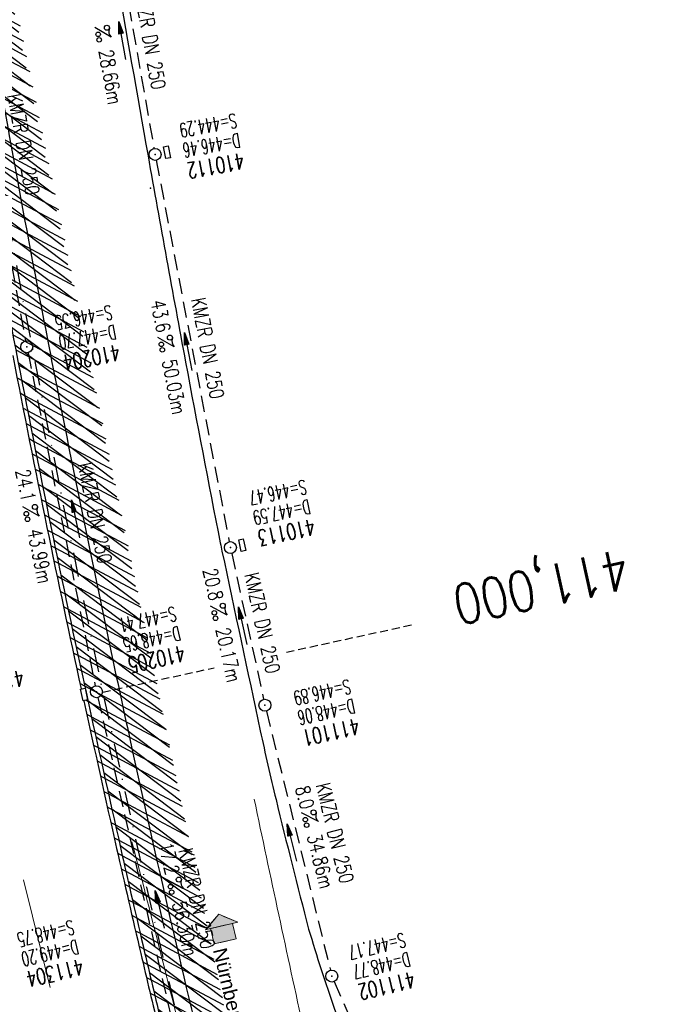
# Model space of a CAD drawing. Extents: x 446577 to 447240, y 443630 to 444842.
# Tile 49 of 71: x 446863 to 446945, y 444189 to 444312. Entities that reach past the tile are written whole.
import ezdxf
from ezdxf.enums import TextEntityAlignment as Align

# ---------------------------------------------------------------- set-up
doc = ezdxf.new("R2010")
doc.units = 0
doc.header["$LTSCALE"] = 2
doc.header["$MEASUREMENT"] = 0
for name, pattern in [('AUSGEZOGEN', [0]), ('GESTRICH-X2', [1.5, 1, -0.5]), ('GESTRICHELT', [0.75, 0.5, -0.25]), ('LINE_LT_0', [2, 1, -1]), ('STRICHPT-X3', [3, 1.5, -0.75, 0, -0.75])]:
    doc.linetypes.add(name, pattern=pattern)
doc.layers.get('0').update_dxf_attribs({"linetype": 'AUSGEZOGEN'})
for name, color, linetype in [('200_ACHSEN', 7, 'CONTINUOUS'), ('210_Text', 7, 'CONTINUOUS'), ('ACHSE', 250, 'STRICHPT-X3'), ('FBR', 8, 'CONTINUOUS'), ('HEKTOM', 250, 'GESTRICHELT'), ('Hintergrund', 7, 'CONTINUOUS'), ('Hintergrundplan', 7, 'CONTINUOUS'), ('KANAL', 7, 'GESTRICH-X2'), ('PFEIL', 7, 'CONTINUOUS'), ('PKT', 7, 'CONTINUOUS'), ('SCHACHTNR', 6, 'CONTINUOUS'), ('SCHLITZRINNE', 8, 'AUSGEZOGEN'), ('SCHSYMBOL', 7, 'AUSGEZOGEN'), ('TEXTO', 4, 'CONTINUOUS'), ('TEXTU', 4, 'CONTINUOUS')]:
    doc.layers.add(name, color=color, linetype=linetype)
doc.styles.add('9', font='ARIALUNI.TTF', dxfattribs={"height": 1})
doc.styles.add('ROMANS', font='romans.shx', dxfattribs={"width": 0.8})

# ---------------------------------------------------------------- blocks, each defined once
blk = doc.blocks.new('GST')
at = {"color": 0}
blk.add_circle((0, 0), 0.75, dxfattribs=at)
blk.add_point((0, 0), dxfattribs=at)
blk = doc.blocks.new('10')
blk.add_blockref('GST', (0, 0))
blk = doc.blocks.new('PROM')
blk.add_line((1.566024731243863, 1.817237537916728), (0.0190527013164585, 0.0153243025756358))
for centre, radius in [((0.3173753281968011, 1.509743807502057), 0.3170057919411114), ((0.9430842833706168, 0.2908182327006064), 0.2830165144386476), ((1.644538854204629, 0.287494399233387), 0.2830165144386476)]:
    blk.add_circle(centre, radius)
blk.add_arc((0.9918717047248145, 2.681739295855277), 1.033048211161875, 239.1413865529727, 303.3549228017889)
blk = doc.blocks.new('PFEIL2')
at = {"color": 0}
for p, q in [((0.8796887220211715, 0.0024565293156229), (-2.401395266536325, -0.0115320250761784)), ((0.8808543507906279, -0.2709205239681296), (0.8785230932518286, 0.2758335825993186)), ((0.8785230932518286, 0.2758335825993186), (2.429089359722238, 0.0090619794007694)), ((0.9110887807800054, 0.2702307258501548), (0.8785706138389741, 0.2646884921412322)), ((0.9651190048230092, 0.2609349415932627), (0.8786494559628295, 0.2461975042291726)), ((1.01914922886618, 0.2516391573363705), (0.8787282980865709, 0.2277065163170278)), ((1.073179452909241, 0.24234337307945), (0.8788071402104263, 0.2092155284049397)), ((1.127209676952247, 0.2330475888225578), (0.8788859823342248, 0.1907245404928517)), ((1.181239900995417, 0.2237518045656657), (0.8789648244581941, 0.1722335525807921)), ((1.235270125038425, 0.2144560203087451), (0.8790436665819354, 0.1537425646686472)), ((1.289300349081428, 0.2051602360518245), (0.8791225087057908, 0.1352515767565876)), ((1.34333057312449, 0.195864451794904), (0.8792013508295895, 0.1167605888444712)), ((1.397360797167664, 0.1865686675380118), (0.8792801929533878, 0.0982696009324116)), ((1.451391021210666, 0.1772728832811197), (0.8793590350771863, 0.0797786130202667)), ((1.505421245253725, 0.1679770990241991), (0.8794378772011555, 0.0612876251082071)), ((1.559451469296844, 0.1586813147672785), (0.8795167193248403, 0.0427966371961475)), ((1.613481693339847, 0.1493855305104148), (0.8795955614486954, 0.024305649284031)), ((1.66751191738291, 0.140089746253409), (0.8796744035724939, 0.005814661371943)), ((1.721542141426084, 0.1307939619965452), (0.8797532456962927, -0.0126763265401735)), ((1.775572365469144, 0.1214981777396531), (0.8798320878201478, -0.0311673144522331)), ((1.82960258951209, 0.1122023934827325), (0.8799109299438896, -0.0496583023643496)), ((1.883632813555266, 0.1029066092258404), (0.8799897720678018, -0.0681492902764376)), ((1.937663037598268, 0.0936108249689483), (0.8800686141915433, -0.08664027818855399)), ((1.991693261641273, 0.0843150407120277), (0.8801474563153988, -0.105131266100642)), ((2.045723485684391, 0.0750192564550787), (0.8802262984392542, -0.1236222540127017)), ((2.099753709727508, 0.0657234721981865), (0.8803051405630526, -0.1421132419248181)), ((2.153783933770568, 0.056427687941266), (0.8803839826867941, -0.1606042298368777)), ((2.207814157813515, 0.0471319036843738), (0.8804628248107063, -0.1790952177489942)), ((2.261844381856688, 0.0378361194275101), (0.8805416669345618, -0.1975862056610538)), ((2.31587460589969, 0.0285403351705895), (0.8806205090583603, -0.2160771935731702)), ((2.36990482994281, 0.0192445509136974), (0.8806993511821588, -0.2345681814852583)), ((2.423935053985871, 0.009948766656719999), (0.8807781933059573, -0.2530591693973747)), ((2.429089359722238, 0.0090619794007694), (0.8808543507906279, -0.2709205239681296))]:
    blk.add_line(p, q, dxfattribs=at)
blk = doc.blocks.new('13')
blk.add_lwpolyline([(0.7551444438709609, 1.217819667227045), (-0.7477110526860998, 1.217819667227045), (-0.7477110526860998, 1.800570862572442), (0.7551444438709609, 1.800570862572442)], close=True)
at = {"rotation": 180}
blk.add_blockref('GST', (0, 0), dxfattribs=at)

msp = doc.modelspace()

# ---------------------------------------------------------------- hatches: boundary and pattern name
at = {"layer": '210_Text'}
for color, points in [(256, [(446887.9451810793, 444200.1625540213), (446886.2698880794, 444198.2240230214), (446890.3132790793, 444199.1844890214)]), (131, [(446887.9451810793, 444200.1625540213), (446886.2698880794, 444198.2240230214), (446890.3132790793, 444199.1844890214)]), (256, [(446886.9027540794, 444198.3743540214), (446889.6804140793, 444199.0341590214), (446890.1362590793, 444197.1151310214), (446887.3585990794, 444196.4553270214)]), (131, [(446886.9027540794, 444198.3743540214), (446889.6804140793, 444199.0341590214), (446890.1362590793, 444197.1151310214), (446887.3585990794, 444196.4553270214)])]:
    msp.add_hatch(color=color, dxfattribs=at).paths.add_polyline_path(points, flags=0)
at = {"layer": 'SCHLITZRINNE'}
h = msp.add_hatch(dxfattribs=at)
h.set_pattern_fill('_USER', color=256, scale=1.5, angle=45, style=0, pattern_type=0)
h.set_pattern_definition([(322.9885789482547, (446836.5999528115, 444435.4554799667), (0.9029613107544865, 1.1977732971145), [])])
edge = h.paths.add_edge_path()
edge.add_arc((443111.8322046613, 443902.6048596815), 3762.707583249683, 8.237948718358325, 8.309740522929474, ccw=False)
edge.add_arc((446520.7667561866, 444396.1447780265), 318.2313636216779, 7.991086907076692, 8.237948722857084, ccw=False)
edge.add_arc((253459.1240965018, 417293.7261212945), 195272.9413952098, 7.987195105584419, 7.991086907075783, ccw=False)
edge.add_arc((449695.9082865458, 444828.2862068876), 2886.154960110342, 187.9871942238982, 188.0192069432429)
edge.add_arc((478554.2131757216, 448893.9220155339), 32029.44159022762, 188.0192069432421, 188.0307217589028)
edge.add_arc((640420.6222499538, 471731.2730594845), 195498.9463588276, 188.0307211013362, 188.0353818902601)
edge.add_arc((455274.8055420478, 445594.1238402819), 8517.332252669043, 188.0353818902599, 188.0971515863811)
edge.add_arc((489167.8999112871, 450416.1061665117), 42751.72080389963, 188.0971512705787, 188.1247221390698)
edge.add_arc((449184.2716662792, 444707.9904080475), 2362.698617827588, 188.12472213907, 188.4957501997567)
edge.add_arc((449950.3568737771, 444822.4245193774), 3137.283481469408, 188.4957502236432, 188.8177338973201)
edge.add_arc((447543.7196190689, 444449.094609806), 701.8619374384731, 188.81773389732, 189.3035284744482)
edge.add_arc((451782.2702589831, 445143.4519207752), 4996.91066852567, 189.3035284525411, 189.4855935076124)
edge.add_arc((448740.589544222, 444635.2353204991), 1913.064744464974, 189.4855935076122, 190.2107767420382)
edge.add_arc((449004.1874476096, 444682.7152565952), 2180.904620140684, 190.2107767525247, 190.8899708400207)
edge.add_arc((448612.4932558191, 444607.3579472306), 1782.027365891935, 190.8899708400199, 191.6137026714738)
edge.add_arc((448466.4515213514, 444577.3434842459), 1632.933247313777, 191.6137026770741, 192.3697533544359)
edge.add_arc((450054.5087491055, 444925.6217457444), 3258.732591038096, 192.3697533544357, 192.7123186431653)
edge.add_arc((448394.4427105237, 444551.1346459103), 1556.951218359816, 192.7123186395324, 193.2079182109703)
edge.add_arc((448423.5143961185, 444557.9575870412), 1586.812822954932, 193.2079182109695, 193.5621827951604)
edge.add_arc((449785.723090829, 444886.5589768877), 2988.094879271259, 193.5621827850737, 193.820345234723)
edge.add_arc((448360.4503694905, 444535.9417368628), 1520.329646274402, 193.8203452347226, 194.6739685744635)
edge.add_arc((449045.9917342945, 444715.4572864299), 2228.985271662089, 194.6739685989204, 195.3789542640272)
edge.add_arc((447260.2094515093, 444224.2765393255), 376.884602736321, 195.3789542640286, 195.9801269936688)
edge.add_arc((496192.1964030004, 458236.9324156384), 51275.74384072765, 195.9801270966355, 196.0316672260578)
edge.add_arc((447192.2248299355, 444157.1030873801), 293.0133521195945, 196.0316672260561, 196.9281132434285)
edge.add_arc((450021.9101694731, 445018.3440551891), 3250.859718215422, 196.9281132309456, 197.1972448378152)
edge.add_arc((443111.8322046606, 443902.6048596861), 3762.207583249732, 8.237948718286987, 8.30974052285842, ccw=False)
edge.add_arc((446520.7667561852, 444396.1447780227), 317.7313636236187, 7.991086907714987, 8.237948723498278, ccw=False)
edge.add_arc((253459.1240965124, 417293.7261203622), 195272.4413953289, 7.987195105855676, 7.99108690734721, ccw=False)
edge.add_arc((449695.9082728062, 444828.2862048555), 2886.65494622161, 187.9871942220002, 188.0069682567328)
edge.add_line((446834.5412493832, 444446.3357377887), (446835.0359999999, 444446.4079999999))
h = msp.add_hatch(dxfattribs=at)
h.set_pattern_fill('_USER', color=256, scale=1.5, angle=45, style=0, pattern_type=0)
h.set_pattern_definition([(331.9151961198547, (446910.9974705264, 444074.8352513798), (0.706166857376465, 1.32337763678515), [])])
edge = h.paths.add_edge_path()
edge.add_arc((443111.8322046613, 443902.6048596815), 3762.707583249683, 8.237948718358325, 8.309740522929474, ccw=False)
edge.add_arc((446520.7667561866, 444396.1447780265), 318.2313636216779, 7.991086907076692, 8.237948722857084, ccw=False)
edge.add_arc((253459.1240965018, 417293.7261212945), 195272.9413952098, 7.987195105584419, 7.991086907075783, ccw=False)
edge.add_arc((449695.9082865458, 444828.2862068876), 2886.154960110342, 187.9871942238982, 188.0192069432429)
edge.add_arc((478554.2131757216, 448893.9220155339), 32029.44159022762, 188.0192069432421, 188.0307217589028)
edge.add_arc((640420.6222499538, 471731.2730594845), 195498.9463588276, 188.0307211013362, 188.0353818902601)
edge.add_arc((455274.8055420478, 445594.1238402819), 8517.332252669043, 188.0353818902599, 188.0971515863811)
edge.add_arc((489167.8999112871, 450416.1061665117), 42751.72080389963, 188.0971512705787, 188.1247221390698)
edge.add_arc((449184.2716662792, 444707.9904080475), 2362.698617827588, 188.12472213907, 188.4957501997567)
edge.add_arc((449950.3568737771, 444822.4245193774), 3137.283481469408, 188.4957502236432, 188.8177338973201)
edge.add_arc((447543.7196190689, 444449.094609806), 701.8619374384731, 188.81773389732, 189.3035284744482)
edge.add_arc((451782.2702589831, 445143.4519207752), 4996.91066852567, 189.3035284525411, 189.4855935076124)
edge.add_arc((448740.589544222, 444635.2353204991), 1913.064744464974, 189.4855935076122, 190.2107767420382)
edge.add_arc((449004.1874476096, 444682.7152565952), 2180.904620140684, 190.2107767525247, 190.8899708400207)
edge.add_arc((448612.4932558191, 444607.3579472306), 1782.027365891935, 190.8899708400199, 191.6137026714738)
edge.add_arc((448466.4515213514, 444577.3434842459), 1632.933247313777, 191.6137026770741, 192.3697533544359)
edge.add_arc((450054.5087491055, 444925.6217457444), 3258.732591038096, 192.3697533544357, 192.7123186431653)
edge.add_arc((448394.4427105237, 444551.1346459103), 1556.951218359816, 192.7123186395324, 193.2079182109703)
edge.add_arc((448423.5143961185, 444557.9575870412), 1586.812822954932, 193.2079182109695, 193.5621827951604)
edge.add_arc((449785.723090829, 444886.5589768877), 2988.094879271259, 193.5621827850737, 193.820345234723)
edge.add_arc((448360.4503694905, 444535.9417368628), 1520.329646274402, 193.8203452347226, 194.6739685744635)
edge.add_arc((449045.9917342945, 444715.4572864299), 2228.985271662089, 194.6739685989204, 195.3789542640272)
edge.add_arc((447260.2094515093, 444224.2765393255), 376.884602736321, 195.3789542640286, 195.9801269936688)
edge.add_arc((496192.1964030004, 458236.9324156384), 51275.74384072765, 195.9801270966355, 196.0316672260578)
edge.add_arc((447192.2248299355, 444157.1030873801), 293.0133521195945, 196.0316672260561, 196.9281132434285)
edge.add_arc((450021.9101694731, 445018.3440551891), 3250.859718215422, 196.9281132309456, 197.1972448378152)
edge.add_arc((447192.2248299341, 444157.103087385), 293.5133521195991, 196.151245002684, 196.9281132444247)
edge.add_arc((450021.9101694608, 445018.3440551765), 3251.359718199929, 196.928113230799, 197.197244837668)

# ---------------------------------------------------------------- linework, layer by layer
at = {"layer": '200_ACHSEN', "color": 8, "lineweight": 9, "true_color": 0x7f7f7f}
msp.add_lwpolyline([(446877.0925390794, 444209.2067640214, -0.004255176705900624), (446885.4190630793, 444176.3229230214, 0.02431793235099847), (446940.4714210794, 443990.5609580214), (446963.1358040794, 443925.8191130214), (447048.7458760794, 443681.2700280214)], format="xyb", dxfattribs=at)
msp.add_lwpolyline([(446877.0925390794, 444209.2067640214, -0.004255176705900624), (446885.4190630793, 444176.3229230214, 0.02431793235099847), (446940.4714210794, 443990.5609580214), (446963.1358040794, 443925.8191130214), (447048.7458760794, 443681.2700280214)], format="xyb", dxfattribs=at)
at = {"layer": '210_Text', "color": 18, "linetype": 'LINE_LT_0', "lineweight": 9, "true_color": 0x000000}
for p, q in [((446886.2698880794, 444198.2240230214), (446887.9451810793, 444200.1625540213)), ((446887.9451810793, 444200.1625540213), (446890.3132790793, 444199.1844890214)), ((446889.6804140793, 444199.0341590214), (446890.3132790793, 444199.1844890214)), ((446890.1362590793, 444197.1151310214), (446889.6804140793, 444199.0341590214)), ((446886.9027540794, 444198.3743540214), (446886.2698880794, 444198.2240230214)), ((446887.3585990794, 444196.4553270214), (446886.9027540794, 444198.3743540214)), ((446888.7474290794, 444196.7852290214), (446887.3585990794, 444196.4553270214)), ((446888.7474290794, 444196.7852290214), (446890.1362590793, 444197.1151310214))]:
    msp.add_line(p, q, dxfattribs=at)
at = {"layer": '210_Text', "color": 18, "lineweight": 9, "true_color": 0x000000}
for p, q in [((446886.2698880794, 444198.2240230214), (446887.9451810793, 444200.1625540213)), ((446887.9451810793, 444200.1625540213), (446890.3132790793, 444199.1844890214)), ((446889.6804140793, 444199.0341590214), (446890.3132790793, 444199.1844890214)), ((446890.1362590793, 444197.1151310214), (446889.6804140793, 444199.0341590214)), ((446886.9027540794, 444198.3743540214), (446886.2698880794, 444198.2240230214)), ((446887.3585990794, 444196.4553270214), (446886.9027540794, 444198.3743540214)), ((446888.7474290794, 444196.7852290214), (446887.3585990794, 444196.4553270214)), ((446888.7474290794, 444196.7852290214), (446890.1362590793, 444197.1151310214))]:
    msp.add_line(p, q, dxfattribs=at)
at = {"layer": '210_Text', "color": 18, "linetype": 'LINE_LT_0', "lineweight": 9, "true_color": 0x000000}
for points in [[(446887.9451810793, 444200.1625540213), (446886.2698880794, 444198.2240230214), (446890.3132790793, 444199.1844890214), (446887.9451810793, 444200.1625540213)], [(446886.9027540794, 444198.3743540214), (446889.6804140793, 444199.0341590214), (446890.1362590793, 444197.1151310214), (446887.3585990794, 444196.4553270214), (446886.9027540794, 444198.3743540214)]]:
    msp.add_lwpolyline(points, close=True, dxfattribs=at)
at = {"layer": '210_Text', "color": 18, "lineweight": 9, "true_color": 0x000000}
for points in [[(446887.9451810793, 444200.1625540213), (446886.2698880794, 444198.2240230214), (446890.3132790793, 444199.1844890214), (446887.9451810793, 444200.1625540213)], [(446886.9027540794, 444198.3743540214), (446889.6804140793, 444199.0341590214), (446890.1362590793, 444197.1151310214), (446887.3585990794, 444196.4553270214), (446886.9027540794, 444198.3743540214)]]:
    msp.add_lwpolyline(points, close=True, dxfattribs=at)
at = {"layer": 'ACHSE', "flags": 128}
msp.add_lwpolyline([(446785.2003563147, 444812.3899800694), (446790.9779999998, 444771.6249999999), (446798.5204748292, 444718.4110385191), (446808.5199999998, 444647.862), (446822.5529999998, 444548.851), (446833.0779999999, 444474.5939999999), (446836.586, 444449.841), (446840.0949999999, 444425.0879999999), (446843.6029999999, 444400.336), (446847.111, 444375.5829999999), (446847.6879999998, 444371.5109999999), (446850.727, 444350.846), (446854.65, 444326.156), (446858.8819999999, 444301.517), (446863.422, 444276.9329999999), (446868.2709999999, 444252.4079999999), (446873.427, 444227.946), (446878.8889999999, 444203.5499999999), (446884.6569999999, 444179.224), (446890.7289999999, 444154.9729999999), (446897.1049999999, 444130.8), (446903.784, 444106.7089999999), (446910.765, 444082.704), (446918.0459999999, 444058.7879999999), (446925.627, 444034.965), (446933.5059999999, 444011.239), (446939.8479999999, 443992.83), (446941.6739999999, 443987.6110000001), (446949.933, 443964.015), (446958.1909999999, 443940.4179999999), (446966.4499999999, 443916.8219999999), (446974.7079999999, 443893.2249999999), (446979.1994235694, 443880.3915842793), (446999.4830000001, 443822.435), (447024.2590000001, 443751.6460000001), (447041.5033659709, 443702.3733999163)], dxfattribs=at)
at = {"layer": 'FBR', "flags": 128}
for points in [[(446835.036, 444446.4079999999, -0.0003132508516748), (446835.7144642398, 444441.7423874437, -0.001077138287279), (446835.9079999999, 444440.385, -1.69811874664e-05), (446837.7514839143, 444427.2498677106, 0.0001396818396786), (446837.976, 444425.6529999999, 5.02428615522e-05), (446838.8746349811, 444419.2790322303, 2.03365281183e-05), (446841.0969999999, 444403.532, 0.0002695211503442), (446842.3854595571, 444394.4404425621, 0.0001203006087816), (446845.2879999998, 444374.0739999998, 0.0016189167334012), (446847.4993559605, 444358.9346411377, 0.0014049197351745), (446850.1529999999, 444341.5049999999, 0.0021196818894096), (446851.0901403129, 444335.6283840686, 0.0007944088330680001), (446853.6819999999, 444319.9629999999, 0.0031642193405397), (446857.8233782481, 444296.1066122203, 0.0029635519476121), (446862.557, 444270.691, 0.0031578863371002), (446866.9491001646, 444248.6141201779, 0.0032989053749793), (446871.426, 444227.5369999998, 0.0014947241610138), (446875.6566414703, 444208.5182820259, 0.002162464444), (446878.677, 444195.394, 0.0015457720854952), (446880.9482764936, 444185.8491328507, 0.0011264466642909)], [(446854.732, 444443.408, 0.003796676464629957), (446859.2382633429, 444410.1610762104, 0.007540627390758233), (446861.8862066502, 444393.476415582, 4.308512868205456e-05), (446869.1578110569, 444351.7558705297, -0.0002440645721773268), (446870.4385195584, 444344.3903544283, -3.150174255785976e-05), (446872.986823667, 444329.6867265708, 7.218076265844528e-05), (446874.0994614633, 444323.2699474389, 0.0007589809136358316), (446875.0041937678, 444318.1032329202, 0.000169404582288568), (446879.1006248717, 444294.962454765, 0.002274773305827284), (446883.797029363, 444269.167689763, 0.002591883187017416), (446888.1389999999, 444246.57, 0.003753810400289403), (446888.3470323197, 444245.556863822, 0.0001691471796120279), (446893.14, 444223.11, 0.007096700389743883), (446895.1080133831, 444214.5073173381, 0.00374668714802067), (446899.188, 444198.2979999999)]]:
    msp.add_lwpolyline(points, format="xyb", dxfattribs=at)
at = {"layer": 'FBR'}
for points in [[(446833.755, 444484.975, -8.2799939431e-05), (446837.9632312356, 444455.1792179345, -0.000176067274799), (446839.9349999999, 444441.166, -1.05598523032e-05), (446846.0097570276, 444397.8760390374, 6.70038342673e-05), (446846.9679999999, 444391.0529999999, 0.0017270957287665), (446849.8919788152, 444370.7621168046, 0.0012303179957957), (446854.1649999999, 444342.3029999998, 0.0042093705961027), (446857.4039284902, 444322.2215012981, 0.0029789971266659), (446862.3879999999, 444293.9149999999, 0.003152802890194), (446866.5664326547, 444271.7772461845, 0.0026908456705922), (446871.765, 444245.898, 0.0030848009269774), (446877.21435781, 444220.3049943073, 0.0032958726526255), (446882.6199999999, 444196.4179999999, 0.003173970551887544), (446887.798972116, 444174.8338827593, 0.0035505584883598)], [(446899.188, 444198.2979999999, 0.01181034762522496), (446902.4340067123, 444188.3029262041, 0.02375100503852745), (446904.3979999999, 444183.4579999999, 0.002301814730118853), (446910.3930277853, 444170.6315205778, 0.01442521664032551)]]:
    msp.add_lwpolyline(points, format="xyb", dxfattribs=at)
at = {"layer": 'HEKTOM'}
for p, q in [((446896.4109318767, 444232.9328821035), (446912.5319999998, 444236.438)), ((446873.438, 444227.938), (446887.3822455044, 444230.9698229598))]:
    msp.add_line(p, q, dxfattribs=at)
at = {"layer": 'Hintergrund', "color": 254, "lineweight": 18, "true_color": 0xcccccc}
msp.add_lwpolyline([(446877.0925390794, 444209.2067640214, -0.004255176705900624), (446885.4190630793, 444176.3229230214, 0.02431793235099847), (446940.4714210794, 443990.5609580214), (446963.1358040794, 443925.8191130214), (447048.7458760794, 443681.2700280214)], format="xyb", dxfattribs=at)
at = {"layer": 'Hintergrundplan', "color": 254, "lineweight": 18, "true_color": 0xcccccc}
msp.add_line((446866.8771980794, 444191.0270130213), (446863.5297460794, 444204.4558130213), dxfattribs=at)
for points in [[(446892.3855650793, 444214.5638040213, 0.002547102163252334), (446898.5990490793, 444185.6177540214)], [(446877.0925390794, 444209.2067640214, -0.004255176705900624), (446885.4190630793, 444176.3229230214, 0.02431793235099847), (446940.4714210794, 443990.5609580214), (446963.1358040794, 443925.8191130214), (447048.7458760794, 443681.2700280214)]]:
    msp.add_lwpolyline(points, format="xyb", dxfattribs=at)
at = {"layer": 'KANAL'}
for p, q in [((446875.1249999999, 444322.6249999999), (446879.8439999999, 444295.875)), ((446855.063, 444319.4689999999), (446863.781, 444271.844)), ((446880.1249999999, 444294.406), (446889.2499999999, 444246.7189999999)), ((446864.0939999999, 444270.3439999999), (446872.4999999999, 444228.719)), ((446889.563, 444245.25), (446893.5629999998, 444227.031)), ((446872.8129999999, 444227.2499999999), (446885.0629999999, 444173.8439999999)), ((446893.906, 444225.563), (446901.9059999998, 444193.188)), ((446902.375, 444191.7499999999), (446913.6249999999, 444166.156))]:
    msp.add_line(p, q, dxfattribs=at)
at = {"layer": 'PKT'}
msp.add_point((446879.4020000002, 444290.9050000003), dxfattribs=at)
at = {"layer": 'SCHLITZRINNE'}
for p, q in [((446862.7198094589, 444267.2157761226), (446863.2881720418, 444266.9124924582)), ((446863.0897564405, 444265.3181739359), (446863.6586207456, 444265.0146225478)), ((446863.4620909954, 444263.4192977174), (446864.0314590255, 444263.1154775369)), ((446863.8368194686, 444261.5191440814), (446864.4066932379, 444261.2150540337)), ((446864.2139482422, 444259.6177096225), (446864.7843297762, 444259.3133486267)), ((446864.5934837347, 444257.7149909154), (446865.1643750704, 444257.4103578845)), ((446864.9754324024, 444255.8109845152), (446865.5468355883, 444255.5060783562)), ((446865.3598007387, 444253.9056869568), (446865.9317178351, 444253.6005065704)), ((446865.7465952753, 444251.999094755), (446866.3190283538, 444251.6936390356)), ((446866.1358225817, 444250.0912044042), (446866.7087737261, 444249.7854722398)), ((446866.5274926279, 444248.1820105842), (446867.1009772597, 444247.8759937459)), ((446866.9217559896, 444246.2714329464), (446867.4958107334, 444245.965111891)), ((446867.3186967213, 444244.3594266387), (446867.8933241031, 444244.0528000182)), ((446867.7183228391, 444242.4459873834), (446868.2935254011, 444242.1390538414)), ((446868.1206424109, 444240.5311108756), (446868.6964227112, 444240.2238690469)), ((446868.5256635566, 444238.6147927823), (446869.1020241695, 444238.3072412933)), ((446868.9333944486, 444236.6970287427), (446869.5103379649, 444236.3891662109)), ((446869.3438433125, 444234.7778143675), (446869.9213723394, 444234.4696394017)), ((446869.7570184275, 444232.8571452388), (446870.3351355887, 444232.548656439)), ((446870.1729281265, 444230.9350169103), (446870.7516360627, 444230.6262128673)), ((446870.5915807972, 444229.011424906), (446871.1708821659, 444228.7023042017)), ((446871.319674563, 444226.9227121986), (446871.5927750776, 444226.7769831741)), ((446871.4361917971, 444225.1603425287), (446872.0163034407, 444224.8507894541)), ((446871.8608055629, 444223.2335696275), (446872.4412174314, 444222.9238563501)), ((446872.2868064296, 444221.3060565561), (446872.8675192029, 444220.9961827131)), ((446872.7141965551, 444219.3778021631), (446873.2952109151, 444219.0677673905)), ((446873.1429781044, 444217.4488052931), (446873.7242947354, 444217.1386092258)), ((446873.5731532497, 444215.519064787), (446874.1547728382, 444215.2087070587)), ((446874.0047241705, 444213.5885794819), (446874.5866474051, 444213.2780597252)), ((446874.4376930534, 444211.657348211), (446875.0199206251, 444211.3466660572)), ((446874.8720620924, 444209.7253698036), (446875.4545946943, 444209.4145248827)), ((446875.3079113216, 444207.7926015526), (446875.8908926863, 444207.4815171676)), ((446875.746345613, 444205.8584538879), (446876.3299697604, 444205.547026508)), ((446876.1877305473, 444203.9227317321), (446876.7720005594, 444203.6109597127)), ((446876.6320759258, 444201.9854298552), (446877.2169949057, 444201.6733115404)), ((446877.0793916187, 444200.0465429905), (446877.6649626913, 444199.7340767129)), ((446877.5296875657, 444198.1060658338), (446878.1159138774, 444197.7932499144)), ((446877.982973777, 444196.1639930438), (446878.5698584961, 444195.8508257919)), ((446878.4392519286, 444194.220323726), (446879.0267900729, 444193.9068078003)), ((446878.8984896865, 444192.2750751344), (446879.4866800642, 444191.9612111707)), ((446879.3606910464, 444190.3282451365), (446879.9495367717, 444190.014031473))]:
    msp.add_line(p, q, dxfattribs=at)
at = {"layer": 'SCHLITZRINNE', "flags": 128}
msp.add_lwpolyline([(446835.036, 444446.408, -0.0003132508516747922), (446835.7144642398, 444441.7423874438, -0.00107713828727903), (446835.908, 444440.385, -1.698118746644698e-05), (446837.7514839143, 444427.2498677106, 0.0001396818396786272), (446837.976, 444425.653, 5.024286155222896e-05), (446838.8746349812, 444419.2790322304, 2.033652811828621e-05), (446841.097, 444403.532, 0.0002695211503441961), (446842.3854595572, 444394.4404425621, 0.0001203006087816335), (446845.2879999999, 444374.074, 0.001618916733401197), (446847.4993559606, 444358.9346411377, 0.00140491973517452), (446850.153, 444341.505, 0.002119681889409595), (446851.0901403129, 444335.6283840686, 0.0007944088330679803), (446853.682, 444319.963, 0.00316421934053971), (446857.8233782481, 444296.1066122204, 0.00296355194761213), (446862.557, 444270.691, 0.003157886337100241), (446866.9491001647, 444248.6141201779, 0.003298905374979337), (446871.426, 444227.537, 0.001494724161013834), (446875.6566414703, 444208.5182820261, 0.002162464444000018), (446878.677, 444195.394, 0.001545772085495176), (446880.9482764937, 444185.8491328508, 0.001126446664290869), (446884.135, 444172.768, 0.003724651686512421), (446889.7094006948, 444150.8141787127, 0.003076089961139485), (446896.82, 444124.326, 0.002623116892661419), (446897.8887089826, 444120.5187284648, 0.0002248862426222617), (446910.607, 444076.182, 0.003911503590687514), (446911.9075030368, 444071.7859099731, 0.001174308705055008), (446916.388, 444057.188)], format="xyb", dxfattribs=at)
at = {"layer": 'SCHLITZRINNE'}
for points in [[(446862.1824369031, 444269.9919036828, 0.003071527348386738), (446866.4593365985, 444248.5134640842, 0.003157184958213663), (446870.7395060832, 444228.3344044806, 0.001494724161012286)], [(446871.0681150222, 444226.8350746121, 0.001448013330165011), (446875.1688978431, 444208.408254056, 0.002162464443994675), (446878.1902263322, 444195.2797572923, 0.001545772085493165), (446880.4622184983, 444185.7318825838, 0.001058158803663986), (446883.4545780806, 444173.4412921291, 0.003724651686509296)]]:
    msp.add_lwpolyline(points, format="xyb", dxfattribs=at)
at = {"layer": 'SCHSYMBOL'}
msp.add_lwpolyline([(446871.2297626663, 444228.4412480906), (446871.5497747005, 444226.9728588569), (446870.9803882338, 444226.8487701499), (446870.6603761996, 444228.3171593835)], close=True, dxfattribs=at)

# ---------------------------------------------------------------- block references
at = {"layer": 'PFEIL'}
for p, rotation in [((446875.8671426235, 444309.3613434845), 100.0222999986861), ((446884.113687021, 444270.4922853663), 100.8448000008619), ((446870.038139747, 444249.5627939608), 101.433599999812), ((446890.9317256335, 444236.237654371), 102.380299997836), ((446897.0738009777, 444209.1330000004), 103.8728000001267), ((446880.55903961, 444200.7845119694), 102.8965000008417)]:
    msp.add_blockref('PFEIL2', p, dxfattribs=dict(at, rotation=rotation))
at = {"layer": 'SCHSYMBOL'}
for name, p, rotation in [('13', (446879.9849999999, 444295.1359999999), 280.3947999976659), ('GST', (446863.9300000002, 444271.0930000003), 280.9912000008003), ('13', (446889.3989999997, 444245.9950000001), 281.8475000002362), ('GST', (446872.6499999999, 444227.977), 282.255499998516), ('10', (446893.7229999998, 444226.2960000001), 282.4330000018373), ('10', (446902.0819999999, 444192.4500000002), 283.4452000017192)]:
    msp.add_blockref(name, p, dxfattribs=dict(at, rotation=rotation))
at = {"layer": 'TEXTU'}
for p, rotation in [((446872.4142598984, 444311.0139999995), 280.0222999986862), ((446880.2930000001, 444272.2680000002), 280.8448000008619), ((446863.4119596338, 444251.0898563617), 281.433599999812), ((446886.9039999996, 444238.7070000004), 282.3802999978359), ((446898.2638676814, 444212.8413740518), 283.8728000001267), ((446881.408852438, 444204.469847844), 282.8965000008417)]:
    msp.add_blockref('PROM', p, dxfattribs=dict(at, rotation=rotation))

# ---------------------------------------------------------------- texts
at = {"layer": '210_Text', "color": 18, "true_color": 0x000000, "insert": (446888.7474290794, 444196.7852290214), "char_height": 1.75, "attachment_point": 1, "rotation": 283.36276169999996, "line_spacing_factor": 0.9599808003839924, "style": '9'}
msp.add_mtext(' Nürnberg', dxfattribs=at)
at = {"layer": 'HEKTOM', "style": 'ROMANS', "width": 0.8}
msp.add_text('411,000', height=4.999999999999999, rotation=192.2610999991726, dxfattribs=at).set_placement((446938.6536598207, 444245.8750968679))
at = {"layer": 'SCHACHTNR', "style": 'ROMANS'}
for s, height, rotation, width, p in [('S=444.29', 1.8, 190.3947999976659, 0.6, (446890.0172351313, 444300.2729380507)), ('D=446.46', 1.8, 190.3947999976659, 0.6, (446890.4552351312, 444297.8039380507)), ('410112', 2, 190.3947999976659, 0.7, (446890.9232351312, 444295.3349380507)), ('S=446.35', 1.8, 190.9912999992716, 0.6, (446874.4183055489, 444276.3243347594)), ('D=447.70', 1.8, 190.9912999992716, 0.6, (446874.918305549, 444273.8563347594)), ('410204', 2, 190.9912999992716, 0.7, (446875.3873055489, 444271.3873347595)), ('S=446.47', 1.8, 191.8475000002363, 0.6, (446898.702783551, 444254.4996059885)), ('D=447.59', 1.8, 191.8475000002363, 0.6, (446899.202783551, 444252.0306059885)), ('410113', 2, 191.8475000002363, 0.7, (446899.734783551, 444249.5926059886)), ('S=447.41', 1.8, 192.2554999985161, 0.6, (446882.4130334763, 444238.6527987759)), ('D=448.65', 1.8, 192.2554999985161, 0.6, (446882.9440334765, 444236.214798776)), ('410205', 2, 192.2554999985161, 0.7, (446883.4760334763, 444233.7777987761)), ('410326', 2, 192.1855000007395, 0.7, (446863.3383893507, 444230.7284834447)), ('S=446.89', 1.8, 192.4330000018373, 0.6, (446904.2252992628, 444229.5540020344)), ('D=448.06', 1.8, 192.4330000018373, 0.6, (446904.7562992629, 444227.1160020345)), ('411101', 2, 192.4330000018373, 0.7, (446905.2872992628, 444224.6790020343)), ('S=448.75', 1.8, 193.2207000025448, 0.6, (446869.6169027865, 444199.4654410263)), ('S=447.17', 1.8, 193.4452000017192, 0.6, (446911.063, 444197.8749999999)), ('D=449.20', 1.8, 193.2207000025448, 0.6, (446870.1799027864, 444197.0284410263)), ('D=448.77', 1.8, 193.4452000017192, 0.6, (446911.656, 444195.4689999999)), ('411304', 2, 193.2207000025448, 0.7, (446870.7419027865, 444194.6224410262)), ('411102', 2, 193.4452000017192, 0.7, (446912.2189999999, 444193.031))]:
    msp.add_text(s, height=height, rotation=rotation, dxfattribs=dict(at, width=width)).set_placement(p)
at = {"layer": 'TEXTO', "style": 'ROMANS', "width": 0.75}
for rotation, p in [(280.0222999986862, (446878.4689999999, 444309.438)), (280.3964000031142, (446862.655265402, 444296.2154225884)), (280.8448000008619, (446885.6879999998, 444270.75)), (281.433599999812, (446871.5947384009, 444250.1494495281)), (282.3802999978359, (446892.531, 444236.3750000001)), (283.8728000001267, (446901.6135090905, 444210.1059541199)), (282.8965000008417, (446884.3338038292, 444201.937525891))]:
    msp.add_text('KMZR DN 250', height=1.8, rotation=rotation, dxfattribs=at).set_placement(p, align=Align.CENTER)
at = {"layer": 'TEXTU', "style": 'ROMANS', "width": 0.75}
for s, rotation, p in [('28.66m', 280.0222999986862, (446872.9222598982, 444308.0629999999)), ('43.6', 280.8448000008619, (446879.438, 444276.7499999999)), ('50.03m', 280.8448000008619, (446880.8439999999, 444269.313)), ('24.1', 281.433599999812, (446862.5069596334, 444255.5858563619)), ('43.99m', 281.433599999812, (446864.0069596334, 444248.1478563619)), ('20.8', 282.3802999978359, (446885.938, 444243.1879999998)), ('20.17m', 282.3802999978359, (446887.531, 444235.781)), ('8.0', 283.8728000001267, (446897.4998676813, 444215.9693740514)), ('34.86m', 283.8728000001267, (446898.9688676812, 444209.9383740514)), ('17.2', 282.8965000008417, (446880.4028524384, 444208.9178478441)), ('56.30m', 282.8965000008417, (446882.0898524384, 444201.5428478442))]:
    msp.add_text(s, height=1.8, rotation=rotation, dxfattribs=at).set_placement(p)

doc.saveas('drawing.dxf')
